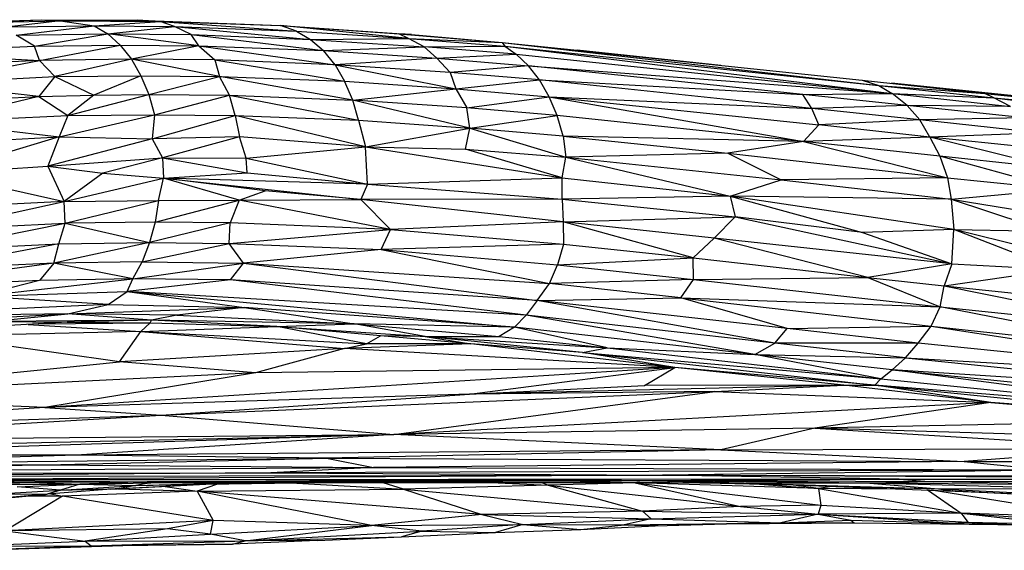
# Paper-space layout '_Derecha' of a CAD drawing. Header units: millimetres. Extents: x -677 to -71, y -2 to 78.
# Tile 11 of 13: x -185 to -146, y -1 to 20. Entities that reach past the tile are written whole.
import ezdxf

# ---------------------------------------------------------------- set-up
doc = ezdxf.new("R2010")
doc.units = ezdxf.units.MM

psp = doc.layouts.new('_Derecha')

# ---------------------------------------------------------------- linework, layer by layer
at = {"color": 7, "linetype": 'Continuous', "lineweight": 25}
for p, q in [((-187, 19.837), (-184.106, 19.947)), ((-187, 19.837), (-183.365, 19.897)), ((-186.612, 19.859), (-184.106, 19.947)), ((-183.365, 19.897), (-185.377, 19.663)), ((-185.377, 19.663), (-182.046, 19.708)), ((-185.098, 19.339), (-182.046, 19.708)), ((-184.106, 19.947), (-183.365, 19.897)), ((-184.106, 19.947), (-180.354, 19.936)), ((-183.365, 19.897), (-180.354, 19.936)), ((-183.365, 19.897), (-182.046, 19.708)), ((-183.365, 19.897), (-179.452, 19.872)), ((-182.046, 19.708), (-179.452, 19.872)), ((-182.046, 19.708), (-181.514, 19.39)), ((-182.046, 19.708), (-178.889, 19.682)), ((-179.452, 19.872), (-180.354, 19.936)), ((-180.354, 19.936), (-174.734, 19.715)), ((-178.889, 19.682), (-179.452, 19.872)), ((-179.452, 19.872), (-174.11, 19.498)), ((-179.452, 19.872), (-174.734, 19.715)), ((-174.11, 19.498), (-174.734, 19.715)), ((-169.713, 19.214), (-174.734, 19.715)), ((-174.734, 19.715), (-170.096, 19.39)), ((-174.734, 19.715), (-169.592, 19.367)), ((-185.098, 19.339), (-181.514, 19.39)), ((-184.384, 18.911), (-185.098, 19.339)), ((-184.384, 18.911), (-181.514, 19.39)), ((-181.514, 19.39), (-178.889, 19.682)), ((-181.514, 19.39), (-181.023, 18.949)), ((-177.941, 18.926), (-181.514, 19.39)), ((-181.514, 19.39), (-178.24, 19.362)), ((-178.24, 19.362), (-178.889, 19.682)), ((-178.889, 19.682), (-173.551, 19.178)), ((-178.889, 19.682), (-174.11, 19.498)), ((-177.941, 18.926), (-178.24, 19.362)), ((-178.24, 19.362), (-173.044, 18.736)), ((-178.24, 19.362), (-173.551, 19.178)), ((-174.11, 19.498), (-173.551, 19.178)), ((-174.11, 19.498), (-169.713, 19.214)), ((-169.592, 19.367), (-170.096, 19.39)), ((-169.713, 19.214), (-170.096, 19.39)), ((-170.096, 19.39), (-166.041, 19.054)), ((-169.592, 19.367), (-166.041, 19.054)), ((-184.384, 18.911), (-181.023, 18.949)), ((-184.186, 18.35), (-181.023, 18.949)), ((-181.023, 18.949), (-180.584, 18.398)), ((-181.023, 18.949), (-177.941, 18.926)), ((-173.551, 19.178), (-169.713, 19.214)), ((-173.551, 19.178), (-173.044, 18.736)), ((-173.551, 19.178), (-169.103, 18.887)), ((-169.103, 18.887), (-169.713, 19.214)), ((-169.713, 19.214), (-165.93, 18.906)), ((-169.713, 19.214), (-166.041, 19.054)), ((-166.041, 19.054), (-165.93, 18.906)), ((-166.041, 19.054), (-151.26, 17.374)), ((-166.041, 19.054), (-163.093, 18.752)), ((-166.041, 19.054), (-151.919, 17.579)), ((-189.637, 18.667), (-184.384, 18.911)), ((-189.637, 18.667), (-184.186, 18.35)), ((-184.186, 18.35), (-184.384, 18.911)), ((-177.941, 18.926), (-180.584, 18.398)), ((-177.941, 18.926), (-177.308, 18.369)), ((-177.941, 18.926), (-172.592, 18.182)), ((-177.941, 18.926), (-173.044, 18.736)), ((-173.044, 18.736), (-169.103, 18.887)), ((-172.592, 18.182), (-173.044, 18.736)), ((-173.044, 18.736), (-168.601, 18.443)), ((-169.103, 18.887), (-165.93, 18.906)), ((-168.601, 18.443), (-169.103, 18.887)), ((-165.491, 18.591), (-169.103, 18.887)), ((-168.601, 18.443), (-165.491, 18.591)), ((-165.93, 18.906), (-165.491, 18.591)), ((-165.93, 18.906), (-150.733, 17.06)), ((-165.93, 18.906), (-151.26, 17.374)), ((-165.491, 18.591), (-165.009, 18.145)), ((-165.491, 18.591), (-150.733, 17.06)), ((-157.456, 18.157), (-163.093, 18.752)), ((-184.186, 18.35), (-189.218, 18.113)), ((-188.857, 17.464), (-184.186, 18.35)), ((-180.584, 18.398), (-184.186, 18.35)), ((-183.593, 17.715), (-184.186, 18.35)), ((-180.584, 18.398), (-183.593, 17.715)), ((-180.584, 18.398), (-180.208, 17.748)), ((-177.127, 17.725), (-180.584, 18.398)), ((-177.308, 18.369), (-180.584, 18.398)), ((-177.308, 18.369), (-177.127, 17.725)), ((-177.308, 18.369), (-172.216, 17.533)), ((-172.592, 18.182), (-177.308, 18.369)), ((-168.601, 18.443), (-172.592, 18.182)), ((-172.592, 18.182), (-172.216, 17.533)), ((-172.592, 18.182), (-167.857, 17.241)), ((-168.079, 17.881), (-172.592, 18.182)), ((-168.079, 17.881), (-168.601, 18.443)), ((-168.601, 18.443), (-165.009, 18.145)), ((-165.009, 18.145), (-168.079, 17.881)), ((-168.079, 17.881), (-167.857, 17.241)), ((-164.57, 17.586), (-168.079, 17.881)), ((-164.57, 17.586), (-165.009, 18.145)), ((-154.244, 17.018), (-165.009, 18.145)), ((-165.009, 18.145), (-150.733, 17.06)), ((-188.857, 17.464), (-183.593, 17.715)), ((-184.22, 16.939), (-188.857, 17.464)), ((-183.593, 17.715), (-184.22, 16.939)), ((-183.593, 17.715), (-180.208, 17.748)), ((-183.593, 17.715), (-182.056, 16.996)), ((-180.208, 17.748), (-182.056, 16.996)), ((-180.208, 17.748), (-179.904, 17.018)), ((-180.208, 17.748), (-177.127, 17.725)), ((-179.904, 17.018), (-177.127, 17.725)), ((-176.739, 16.987), (-177.127, 17.725)), ((-171.892, 16.798), (-177.127, 17.725)), ((-177.127, 17.725), (-172.216, 17.533)), ((-171.892, 16.798), (-172.216, 17.533)), ((-172.216, 17.533), (-167.857, 17.241)), ((-167.857, 17.241), (-164.57, 17.586)), ((-164.19, 16.93), (-164.57, 17.586)), ((-153.892, 16.465), (-164.57, 17.586)), ((-164.57, 17.586), (-154.244, 17.018)), ((-151.919, 17.579), (-151.26, 17.374)), ((-151.919, 17.579), (-147.096, 17.061)), ((-144.354, 16.805), (-150.757, 17.454)), ((-183.079, 16.193), (-179.904, 17.018)), ((-182.056, 16.996), (-179.904, 17.018)), ((-179.904, 17.018), (-179.68, 16.223)), ((-179.904, 17.018), (-176.739, 16.987)), ((-171.892, 16.798), (-167.857, 17.241)), ((-167.857, 17.241), (-167.424, 16.495)), ((-167.857, 17.241), (-164.19, 16.93)), ((-154.244, 17.018), (-150.733, 17.06)), ((-153.892, 16.465), (-154.244, 17.018)), ((-150.15, 16.588), (-154.244, 17.018)), ((-151.26, 17.374), (-150.733, 17.06)), ((-151.26, 17.374), (-146.746, 16.89)), ((-151.26, 17.374), (-147.096, 17.061)), ((-150.15, 16.588), (-150.733, 17.06)), ((-150.733, 17.06), (-146.088, 16.55)), ((-150.733, 17.06), (-146.746, 16.89)), ((-146.746, 16.89), (-147.096, 17.061)), ((-147.096, 17.061), (-137.433, 16.015)), ((-147.096, 17.061), (-138.076, 16.22)), ((-188.566, 16.729), (-184.22, 16.939)), ((-184.22, 16.939), (-188.353, 15.934)), ((-184.22, 16.939), (-182.056, 16.996)), ((-184.22, 16.939), (-183.079, 16.193)), ((-182.056, 16.996), (-183.079, 16.193)), ((-179.68, 16.223), (-176.739, 16.987)), ((-176.518, 16.192), (-176.739, 16.987)), ((-176.739, 16.987), (-171.673, 16.004)), ((-176.739, 16.987), (-171.892, 16.798)), ((-171.673, 16.004), (-171.892, 16.798)), ((-167.302, 15.701), (-171.892, 16.798)), ((-167.424, 16.495), (-171.892, 16.798)), ((-167.424, 16.495), (-164.19, 16.93)), ((-163.874, 16.19), (-164.19, 16.93)), ((-164.19, 16.93), (-154.21, 15.168)), ((-164.19, 16.93), (-153.607, 15.822)), ((-164.19, 16.93), (-153.892, 16.465)), ((-146.088, 16.55), (-146.746, 16.89)), ((-146.746, 16.89), (-136.789, 15.676)), ((-146.746, 16.89), (-137.433, 16.015)), ((-167.302, 15.701), (-167.424, 16.495)), ((-163.874, 16.19), (-167.424, 16.495)), ((-150.15, 16.588), (-153.892, 16.465)), ((-153.607, 15.822), (-153.892, 16.465)), ((-149.646, 16.018), (-153.892, 16.465)), ((-149.646, 16.018), (-150.15, 16.588)), ((-145.552, 16.096), (-150.15, 16.588)), ((-146.088, 16.55), (-150.15, 16.588)), ((-188.353, 15.934), (-183.079, 16.193)), ((-188.353, 15.934), (-183.423, 15.353)), ((-183.423, 15.353), (-179.68, 16.223)), ((-183.079, 16.193), (-183.423, 15.353)), ((-183.079, 16.193), (-179.68, 16.223)), ((-179.68, 16.223), (-179.771, 15.276)), ((-179.771, 15.276), (-176.518, 16.192)), ((-179.68, 16.223), (-176.518, 16.192)), ((-176.518, 16.192), (-176.341, 15.359)), ((-171.402, 14.959), (-176.518, 16.192)), ((-176.518, 16.192), (-171.673, 16.004)), ((-171.673, 16.004), (-171.402, 14.959)), ((-171.673, 16.004), (-167.302, 15.701)), ((-167.302, 15.701), (-163.874, 16.19)), ((-163.641, 15.387), (-163.874, 16.19)), ((-154.21, 15.168), (-163.874, 16.19)), ((-149.646, 16.018), (-153.607, 15.822)), ((-145.552, 16.096), (-149.646, 16.018)), ((-149.258, 15.348), (-149.646, 16.018)), ((-144.919, 15.506), (-149.646, 16.018)), ((-171.402, 14.959), (-167.302, 15.701)), ((-167.473, 14.874), (-167.302, 15.701)), ((-167.302, 15.701), (-163.544, 14.555)), ((-163.641, 15.387), (-167.302, 15.701)), ((-153.607, 15.822), (-154.21, 15.168)), ((-149.258, 15.348), (-153.607, 15.822)), ((-144.919, 15.506), (-149.258, 15.348)), ((-188.22, 15.093), (-183.423, 15.353)), ((-183.423, 15.353), (-188.166, 13.927)), ((-183.423, 15.353), (-183.864, 14.207)), ((-179.771, 15.276), (-183.864, 14.207)), ((-183.423, 15.353), (-179.771, 15.276)), ((-176.341, 15.359), (-179.771, 15.276)), ((-179.771, 15.276), (-179.367, 14.537)), ((-176.341, 15.359), (-179.367, 14.537)), ((-176.077, 14.521), (-176.341, 15.359)), ((-171.402, 14.959), (-176.341, 15.359)), ((-163.641, 15.387), (-163.544, 14.555)), ((-163.641, 15.387), (-157.187, 14.719)), ((-154.21, 15.168), (-163.641, 15.387)), ((-154.21, 15.168), (-157.187, 14.719)), ((-149.258, 15.348), (-154.21, 15.168)), ((-154.21, 15.168), (-148.56, 13.756)), ((-148.87, 14.6), (-154.21, 15.168)), ((-149.258, 15.348), (-148.87, 14.6)), ((-144.191, 14.091), (-149.258, 15.348)), ((-139.884, 14.373), (-149.258, 15.348)), ((-176.077, 14.521), (-171.402, 14.959)), ((-171.324, 13.498), (-171.402, 14.959)), ((-171.402, 14.959), (-163.685, 13.745)), ((-171.402, 14.959), (-167.473, 14.874)), ((-163.685, 13.745), (-167.473, 14.874)), ((-167.473, 14.874), (-163.544, 14.555)), ((-157.187, 14.719), (-163.544, 14.555)), ((-157.187, 14.719), (-155.085, 13.666)), ((-157.187, 14.719), (-148.56, 13.756)), ((-183.864, 14.207), (-179.367, 14.537)), ((-179.367, 14.537), (-181.71, 13.927)), ((-179.367, 14.537), (-179.319, 13.74)), ((-179.367, 14.537), (-176.042, 13.941)), ((-179.367, 14.537), (-176.077, 14.521)), ((-176.042, 13.941), (-176.077, 14.521)), ((-176.077, 14.521), (-171.324, 13.498)), ((-163.685, 13.745), (-163.544, 14.555)), ((-163.544, 14.555), (-157.097, 13.035)), ((-163.544, 14.555), (-155.085, 13.666)), ((-148.87, 14.6), (-148.56, 13.756)), ((-144.191, 13.306), (-148.87, 14.6)), ((-144.191, 14.091), (-148.87, 14.6)), ((-188.166, 13.927), (-183.864, 14.207)), ((-188.166, 13.927), (-183.219, 12.817)), ((-183.864, 14.207), (-183.219, 12.817)), ((-183.864, 14.207), (-181.71, 13.927)), ((-181.71, 13.927), (-183.219, 12.817)), ((-181.71, 13.927), (-179.319, 13.74)), ((-179.319, 13.74), (-176.042, 13.941)), ((-176.042, 13.941), (-171.324, 13.498)), ((-183.219, 12.817), (-179.319, 13.74)), ((-179.525, 12.867), (-179.319, 13.74)), ((-176.358, 12.876), (-179.319, 13.74)), ((-179.319, 13.74), (-171.583, 12.903)), ((-171.324, 13.498), (-179.319, 13.74)), ((-175.337, 13.243), (-179.319, 13.74)), ((-171.324, 13.498), (-163.685, 13.745)), ((-163.687, 12.919), (-163.685, 13.745)), ((-163.685, 13.745), (-157.097, 13.035)), ((-157.097, 13.035), (-155.085, 13.666)), ((-148.56, 13.756), (-155.085, 13.666)), ((-155.085, 13.666), (-148.422, 12.919)), ((-148.56, 13.756), (-148.422, 12.919)), ((-148.56, 13.756), (-144.191, 13.306)), ((-176.358, 12.876), (-175.337, 13.243)), ((-171.583, 12.903), (-175.337, 13.243)), ((-171.324, 13.498), (-171.583, 12.903)), ((-171.324, 13.498), (-163.687, 12.919)), ((-148.422, 12.919), (-144.191, 13.306)), ((-188.334, 11.717), (-183.219, 12.817)), ((-183.219, 12.817), (-188.209, 12.568)), ((-183.219, 12.817), (-179.525, 12.867)), ((-183.176, 11.969), (-183.219, 12.817)), ((-183.176, 11.969), (-179.525, 12.867)), ((-179.654, 12.018), (-176.358, 12.876)), ((-179.525, 12.867), (-179.654, 12.018)), ((-179.525, 12.867), (-176.358, 12.876)), ((-176.358, 12.876), (-176.702, 11.985)), ((-176.358, 12.876), (-171.583, 12.903)), ((-170.419, 11.731), (-176.358, 12.876)), ((-163.687, 12.919), (-171.583, 12.903)), ((-171.583, 12.903), (-170.419, 11.731)), ((-163.643, 12.03), (-171.583, 12.903)), ((-157.097, 13.035), (-163.687, 12.919)), ((-163.687, 12.919), (-163.643, 12.03)), ((-163.687, 12.919), (-156.894, 12.218)), ((-157.097, 13.035), (-156.894, 12.218)), ((-157.097, 13.035), (-151.902, 11.608)), ((-148.312, 11.727), (-157.097, 13.035)), ((-148.422, 12.919), (-157.097, 13.035)), ((-148.422, 12.919), (-148.312, 11.727)), ((-148.422, 12.919), (-144.648, 11.66)), ((-148.422, 12.919), (-143.989, 12.179)), ((-179.654, 12.018), (-183.176, 11.969)), ((-179.654, 12.018), (-179.869, 11.21)), ((-176.702, 11.985), (-179.869, 11.21)), ((-176.702, 11.985), (-179.654, 12.018)), ((-176.745, 11.181), (-176.702, 11.985)), ((-170.419, 11.731), (-176.702, 11.985)), ((-163.643, 12.03), (-170.419, 11.731)), ((-163.643, 12.03), (-156.894, 12.218)), ((-163.643, 12.03), (-163.633, 11.151)), ((-157.724, 11.391), (-163.643, 12.03)), ((-158.547, 10.611), (-163.643, 12.03)), ((-157.724, 11.391), (-156.894, 12.218)), ((-156.894, 12.218), (-148.394, 10.38)), ((-151.902, 11.608), (-156.894, 12.218)), ((-188.542, 10.907), (-183.176, 11.969)), ((-188.334, 11.717), (-183.176, 11.969)), ((-183.434, 11.16), (-183.176, 11.969)), ((-183.176, 11.969), (-179.869, 11.21)), ((-176.745, 11.181), (-170.419, 11.731)), ((-170.786, 10.935), (-170.419, 11.731)), ((-170.419, 11.731), (-163.633, 11.151)), ((-148.312, 11.727), (-151.902, 11.608)), ((-151.902, 11.608), (-148.394, 10.38)), ((-148.394, 10.38), (-148.312, 11.727)), ((-144.287, 10.151), (-148.312, 11.727)), ((-148.312, 11.727), (-144.648, 11.66)), ((-144.849, 10.865), (-148.312, 11.727)), ((-179.869, 11.21), (-183.63, 10.41)), ((-183.434, 11.16), (-179.869, 11.21)), ((-179.869, 11.21), (-180.164, 10.461)), ((-179.869, 11.21), (-176.745, 11.181)), ((-158.547, 10.611), (-157.724, 11.391)), ((-151.691, 9.846), (-157.724, 11.391)), ((-148.394, 10.38), (-157.724, 11.391)), ((-183.434, 11.16), (-188.825, 10.156)), ((-188.542, 10.907), (-183.434, 11.16)), ((-183.63, 10.41), (-183.434, 11.16)), ((-180.164, 10.461), (-176.745, 11.181)), ((-176.189, 10.4), (-176.745, 11.181)), ((-176.745, 11.181), (-170.786, 10.935)), ((-170.786, 10.935), (-176.189, 10.4)), ((-163.633, 11.151), (-170.786, 10.935)), ((-170.786, 10.935), (-164.183, 9.608)), ((-170.786, 10.935), (-163.867, 10.339)), ((-163.633, 11.151), (-163.867, 10.339)), ((-163.633, 11.151), (-158.547, 10.611)), ((-180.164, 10.461), (-183.63, 10.41)), ((-180.533, 9.79), (-180.164, 10.461)), ((-180.164, 10.461), (-176.189, 10.4)), ((-163.867, 10.339), (-158.547, 10.611)), ((-158.53, 9.771), (-158.547, 10.611)), ((-158.547, 10.611), (-151.691, 9.846)), ((-183.63, 10.41), (-191.522, 9.328)), ((-183.63, 10.41), (-188.825, 10.156)), ((-183.63, 10.41), (-184.195, 9.732)), ((-180.533, 9.79), (-183.63, 10.41)), ((-180.533, 9.79), (-176.189, 10.4)), ((-176.696, 9.753), (-176.189, 10.4)), ((-176.189, 10.4), (-164.183, 9.608)), ((-176.189, 10.4), (-164.662, 8.936)), ((-164.183, 9.608), (-163.867, 10.339)), ((-163.867, 10.339), (-158.53, 9.771)), ((-148.394, 10.38), (-151.691, 9.846)), ((-148.394, 10.38), (-148.694, 9.521)), ((-148.694, 9.521), (-144.287, 10.151)), ((-148.394, 10.38), (-144.287, 10.151)), ((-184.195, 9.732), (-191.522, 9.328)), ((-186.613, 9.103), (-180.533, 9.79)), ((-184.195, 9.732), (-186.613, 9.103)), ((-180.533, 9.79), (-184.195, 9.732)), ((-180.754, 9.292), (-180.533, 9.79)), ((-176.696, 9.753), (-180.754, 9.292)), ((-176.696, 9.753), (-180.533, 9.79)), ((-165.099, 8.364), (-176.696, 9.753)), ((-164.662, 8.936), (-176.696, 9.753)), ((-158.53, 9.771), (-164.183, 9.608)), ((-159.031, 9.046), (-158.53, 9.771)), ((-158.53, 9.771), (-151.691, 9.846)), ((-158.53, 9.771), (-148.847, 8.698)), ((-151.691, 9.846), (-148.847, 8.698)), ((-151.691, 9.846), (-148.694, 9.521)), ((-186.613, 9.103), (-180.754, 9.292)), ((-181.501, 8.781), (-180.754, 9.292)), ((-180.754, 9.292), (-165.555, 7.891)), ((-180.754, 9.292), (-176.16, 8.673)), ((-165.099, 8.364), (-180.754, 9.292)), ((-164.662, 8.936), (-164.183, 9.608)), ((-159.031, 9.046), (-164.183, 9.608)), ((-148.847, 8.698), (-148.694, 9.521)), ((-148.694, 9.521), (-139.327, 8.524)), ((-148.694, 9.521), (-139.876, 7.737)), ((-181.501, 8.781), (-186.613, 9.103)), ((-164.662, 8.936), (-165.099, 8.364)), ((-164.662, 8.936), (-159.031, 9.046)), ((-155.337, 7.266), (-164.662, 8.936)), ((-154.859, 7.846), (-164.662, 8.936)), ((-154.859, 7.846), (-159.031, 9.046)), ((-159.031, 9.046), (-148.847, 8.698)), ((-159.031, 9.046), (-149.202, 7.931)), ((-181.501, 8.781), (-192.215, 8.301)), ((-183.073, 8.413), (-181.501, 8.781)), ((-183.073, 8.413), (-176.16, 8.673)), ((-181.501, 8.781), (-176.16, 8.673)), ((-176.16, 8.673), (-178.806, 8.371)), ((-165.555, 7.891), (-176.16, 8.673)), ((-176.16, 8.673), (-171.842, 8.032)), ((-149.202, 7.931), (-148.847, 8.698)), ((-148.847, 8.698), (-139.876, 7.737)), ((-140.132, 6.972), (-148.847, 8.698)), ((-192.7, 7.956), (-183.073, 8.413)), ((-183.073, 8.413), (-192.215, 8.301)), ((-186.146, 8.114), (-183.073, 8.413)), ((-179.796, 8.169), (-186.146, 8.114)), ((-186.146, 8.114), (-183.108, 8.098)), ((-179.796, 8.169), (-183.108, 8.098)), ((-179.796, 8.169), (-183.073, 8.413)), ((-178.806, 8.371), (-183.073, 8.413)), ((-179.853, 8.067), (-179.796, 8.169)), ((-178.806, 8.371), (-179.796, 8.169)), ((-171.842, 8.032), (-179.796, 8.169)), ((-174.879, 7.926), (-179.796, 8.169)), ((-178.806, 8.371), (-171.842, 8.032)), ((-165.099, 8.364), (-165.555, 7.891)), ((-155.337, 7.266), (-165.099, 8.364)), ((-156.12, 6.83), (-165.099, 8.364)), ((-183.108, 8.098), (-189.329, 7.719)), ((-180.216, 7.73), (-188.12, 7.534)), ((-184.63, 8.005), (-180.216, 7.73)), ((-184.243, 8.029), (-179.853, 8.067)), ((-183.108, 8.098), (-179.853, 8.067)), ((-181.056, 6.54), (-180.216, 7.73)), ((-179.853, 8.067), (-180.216, 7.73)), ((-180.216, 7.73), (-174.879, 7.926)), ((-180.216, 7.73), (-171.353, 7.244)), ((-180.216, 7.73), (-172.226, 7.065)), ((-179.853, 8.067), (-174.879, 7.926)), ((-174.879, 7.926), (-171.842, 8.032)), ((-170.815, 7.551), (-174.879, 7.926)), ((-174.879, 7.926), (-169.058, 7.537)), ((-171.353, 7.244), (-174.879, 7.926)), ((-165.555, 7.891), (-171.842, 8.032)), ((-169.058, 7.537), (-171.842, 8.032)), ((-171.842, 8.032), (-166.154, 7.534)), ((-165.555, 7.891), (-166.154, 7.534)), ((-156.12, 6.83), (-165.555, 7.891)), ((-161.913, 7.081), (-165.555, 7.891)), ((-155.337, 7.266), (-154.859, 7.846)), ((-154.859, 7.846), (-149.202, 7.931)), ((-149.717, 7.272), (-154.859, 7.846)), ((-149.717, 7.272), (-149.202, 7.931)), ((-149.202, 7.931), (-140.132, 6.972)), ((-149.202, 7.931), (-135.592, 5.836)), ((-181.056, 6.54), (-188.12, 7.534)), ((-171.353, 7.244), (-170.815, 7.551)), ((-169.058, 7.537), (-170.815, 7.551)), ((-167.271, 7.245), (-170.815, 7.551)), ((-169.058, 7.537), (-166.154, 7.534)), ((-169.058, 7.537), (-167.271, 7.245)), ((-169.058, 7.537), (-161.913, 7.081)), ((-162.887, 6.909), (-169.058, 7.537)), ((-166.154, 7.534), (-161.913, 7.081)), ((-172.226, 7.065), (-181.056, 6.54)), ((-172.226, 7.065), (-175.712, 6.113)), ((-167.271, 7.245), (-172.226, 7.065)), ((-172.226, 7.065), (-171.353, 7.244)), ((-159.267, 6.322), (-172.226, 7.065)), ((-167.271, 7.245), (-171.353, 7.244)), ((-162.887, 6.909), (-167.271, 7.245)), ((-159.267, 6.322), (-167.271, 7.245)), ((-162.887, 6.909), (-161.913, 7.081)), ((-161.913, 7.081), (-156.12, 6.83)), ((-161.913, 7.081), (-151.176, 5.874)), ((-156.12, 6.83), (-155.337, 7.266)), ((-149.717, 7.272), (-155.337, 7.266)), ((-150.209, 6.699), (-155.337, 7.266)), ((-150.209, 6.699), (-149.717, 7.272)), ((-135.592, 5.836), (-149.717, 7.272)), ((-159.267, 6.322), (-162.887, 6.909)), ((-162.887, 6.909), (-151.176, 5.874)), ((-162.887, 6.909), (-151.422, 5.625)), ((-151.176, 5.874), (-156.12, 6.83)), ((-156.12, 6.83), (-150.209, 6.699)), ((-150.742, 6.225), (-156.12, 6.83)), ((-150.742, 6.225), (-150.209, 6.699)), ((-150.209, 6.699), (-135.592, 5.836)), ((-150.209, 6.699), (-136.156, 5.271)), ((-194.323, 5.188), (-181.056, 6.54)), ((-159.267, 6.322), (-183.985, 4.751)), ((-175.712, 6.113), (-181.056, 6.54)), ((-159.267, 6.322), (-175.712, 6.113)), ((-167.317, 5.276), (-159.267, 6.322)), ((-160.456, 5.613), (-159.267, 6.322)), ((-151.422, 5.625), (-159.267, 6.322)), ((-152.628, 5.62), (-159.267, 6.322)), ((-151.176, 5.874), (-150.742, 6.225)), ((-136.156, 5.271), (-150.742, 6.225)), ((-137.442, 4.48), (-150.742, 6.225)), ((-150.742, 6.225), (-136.793, 4.818)), ((-175.712, 6.113), (-194.323, 5.188)), ((-175.712, 6.113), (-183.985, 4.751)), ((-151.176, 5.874), (-151.422, 5.625)), ((-151.176, 5.874), (-137.442, 4.48)), ((-152.628, 5.62), (-167.317, 5.276)), ((-167.317, 5.276), (-160.456, 5.613)), ((-152.628, 5.62), (-160.456, 5.613)), ((-157.696, 5.38), (-152.628, 5.62)), ((-152.628, 5.62), (-151.422, 5.625)), ((-146.867, 4.949), (-152.628, 5.62)), ((-137.442, 4.48), (-151.422, 5.625)), ((-146.867, 4.949), (-151.422, 5.625)), ((-151.422, 5.625), (-138.122, 4.275)), ((-183.985, 4.751), (-194.323, 5.188)), ((-167.317, 5.276), (-183.985, 4.751)), ((-179.415, 4.443), (-157.696, 5.38)), ((-179.415, 4.443), (-167.317, 5.276)), ((-170.288, 3.686), (-157.696, 5.38)), ((-157.696, 5.38), (-167.317, 5.276)), ((-157.696, 5.38), (-146.867, 4.949)), ((-183.985, 4.751), (-197.407, 3.859)), ((-183.985, 4.751), (-179.415, 4.443)), ((-146.867, 4.949), (-170.288, 3.686)), ((-146.867, 4.949), (-153.774, 3.936)), ((-138.122, 4.275), (-146.867, 4.949)), ((-146.867, 4.949), (-138.939, 4.233)), ((-197.407, 3.859), (-179.415, 4.443)), ((-196.519, 3.46), (-179.415, 4.443)), ((-179.415, 4.443), (-170.288, 3.686)), ((-153.774, 3.936), (-170.288, 3.686)), ((-153.774, 3.936), (-157.455, 3.083)), ((-138.939, 4.233), (-153.774, 3.936)), ((-133.47, 3.332), (-153.774, 3.936)), ((-153.774, 3.936), (-140.917, 3.143)), ((-200.777, 2.999), (-170.288, 3.686)), ((-196.519, 3.46), (-170.288, 3.686)), ((-170.288, 3.686), (-195.144, 2.892)), ((-170.288, 3.686), (-182.736, 2.881)), ((-157.455, 3.083), (-170.288, 3.686)), ((-157.455, 3.083), (-140.917, 3.143)), ((-140.917, 3.143), (-147.916, 2.627)), ((-182.736, 2.881), (-195.144, 2.892)), ((-182.736, 2.881), (-194.466, 2.532)), ((-194.466, 2.532), (-172.933, 2.756)), ((-183.9, 2.498), (-172.933, 2.756)), ((-157.455, 3.083), (-182.736, 2.881)), ((-172.933, 2.756), (-182.736, 2.881)), ((-157.455, 3.083), (-172.933, 2.756)), ((-172.933, 2.756), (-147.916, 2.627)), ((-172.933, 2.756), (-171.089, 2.399)), ((-157.455, 3.083), (-147.916, 2.627)), ((-213.999, 2.29), (-183.9, 2.498)), ((-208.573, 2.167), (-183.9, 2.498)), ((-208.573, 2.167), (-171.089, 2.399)), ((-194.466, 2.532), (-183.9, 2.498)), ((-183.9, 2.498), (-171.089, 2.399)), ((-171.089, 2.399), (-175.107, 2.186)), ((-147.916, 2.627), (-171.089, 2.399)), ((-171.089, 2.399), (-144.581, 2.296)), ((-147.916, 2.627), (-127.026, 2.699)), ((-147.916, 2.627), (-144.581, 2.296)), ((-208.573, 2.167), (-175.107, 2.186)), ((-175.107, 2.186), (-197.52, 2.035)), ((-197.52, 2.035), (-159.744, 2.094)), ((-159.744, 2.094), (-189.4, 1.916)), ((-150.458, 1.94), (-189.4, 1.916)), ((-144.581, 2.296), (-175.107, 2.186)), ((-175.107, 2.186), (-159.744, 2.094)), ((-161.351, 1.882), (-150.458, 1.94)), ((-144.581, 2.296), (-159.744, 2.094)), ((-159.744, 2.094), (-118.867, 2.014)), ((-134.426, 1.947), (-159.744, 2.094)), ((-150.458, 1.94), (-159.744, 2.094)), ((-150.458, 1.94), (-134.426, 1.947)), ((-150.458, 1.94), (-136.684, 1.884)), ((-150.458, 1.94), (-149.109, 1.837)), ((-161.351, 1.882), (-189.4, 1.916)), ((-189.4, 1.916), (-179.965, 1.836)), ((-189.4, 1.916), (-184.531, 1.822)), ((-186.897, 1.743), (-184.531, 1.822)), ((-186.897, 1.743), (-182.606, 1.737)), ((-185.064, 1.635), (-182.606, 1.737)), ((-183.369, 1.506), (-185.064, 1.635)), ((-184.531, 1.822), (-179.965, 1.836)), ((-184.531, 1.822), (-182.606, 1.737)), ((-181.045, 1.573), (-183.883, 1.348)), ((-182.606, 1.737), (-183.369, 1.506)), ((-183.369, 1.506), (-180.414, 1.693)), ((-183.369, 1.506), (-181.045, 1.573)), ((-179.965, 1.836), (-182.606, 1.737)), ((-182.606, 1.737), (-179.822, 1.792)), ((-182.606, 1.737), (-180.414, 1.693)), ((-181.404, 1.545), (-177.662, 1.74)), ((-181.126, 1.559), (-177.997, 1.464)), ((-181.045, 1.573), (-177.662, 1.74)), ((-180.414, 1.693), (-181.045, 1.573)), ((-180.414, 1.693), (-176.301, 1.805)), ((-179.822, 1.792), (-180.414, 1.693)), ((-180.414, 1.693), (-177.662, 1.74)), ((-161.351, 1.882), (-179.965, 1.836)), ((-179.965, 1.836), (-162.983, 1.841)), ((-179.965, 1.836), (-176.301, 1.805)), ((-179.965, 1.836), (-179.822, 1.792)), ((-179.822, 1.792), (-176.301, 1.805)), ((-179.26, 1.656), (-177.997, 1.464)), ((-177.209, 1.747), (-177.997, 1.464)), ((-177.997, 1.464), (-169.912, 1.547)), ((-177.662, 1.74), (-176.301, 1.805)), ((-177.662, 1.74), (-174.071, 1.797)), ((-176.301, 1.805), (-162.983, 1.841)), ((-176.301, 1.805), (-160.875, 1.82)), ((-176.301, 1.805), (-174.071, 1.797)), ((-174.334, 1.793), (-169.912, 1.547)), ((-174.071, 1.797), (-160.784, 1.819)), ((-174.071, 1.797), (-159.386, 1.805)), ((-169.912, 1.547), (-170.7, 1.799)), ((-164.227, 1.704), (-169.912, 1.547)), ((-169.912, 1.547), (-160.529, 0.687)), ((-169.912, 1.547), (-166.834, 0.552)), ((-166.188, 1.801), (-164.227, 1.704)), ((-164.474, 1.802), (-164.227, 1.704)), ((-160.821, 1.798), (-164.227, 1.704)), ((-164.227, 1.704), (-156.682, 0.87)), ((-164.227, 1.704), (-160.529, 0.687)), ((-162.983, 1.841), (-161.351, 1.882)), ((-162.983, 1.841), (-155.938, 1.77)), ((-149.109, 1.837), (-161.351, 1.882)), ((-151.607, 1.782), (-161.351, 1.882)), ((-155.938, 1.77), (-161.351, 1.882)), ((-160.897, 1.804), (-160.821, 1.798)), ((-160.822, 1.804), (-160.821, 1.798)), ((-160.821, 1.798), (-153.538, 0.916)), ((-153.628, 1.577), (-160.821, 1.798)), ((-160.821, 1.798), (-156.682, 0.87)), ((-158.056, 1.791), (-154.619, 1.711)), ((-155.944, 1.742), (-153.628, 1.577)), ((-151.607, 1.782), (-155.938, 1.77)), ((-155.938, 1.77), (-148.919, 1.564)), ((-155.938, 1.77), (-154.619, 1.711)), ((-154.619, 1.711), (-148.919, 1.564)), ((-154.619, 1.711), (-148.262, 1.475)), ((-153.628, 1.577), (-154.601, 1.71)), ((-153.109, 1.655), (-153.628, 1.577)), ((-150.252, 1.549), (-153.628, 1.577)), ((-153.628, 1.577), (-148.029, 0.611)), ((-153.628, 1.577), (-153.538, 0.916)), ((-149.109, 1.837), (-151.607, 1.782)), ((-139.628, 1.67), (-151.607, 1.782)), ((-144.026, 1.573), (-151.607, 1.782)), ((-151.607, 1.782), (-148.919, 1.564)), ((-136.684, 1.884), (-149.109, 1.837)), ((-139.628, 1.67), (-149.109, 1.837)), ((-148.919, 1.564), (-144.026, 1.573)), ((-148.919, 1.564), (-141.845, 1.197)), ((-148.919, 1.564), (-148.262, 1.475)), ((-183.883, 1.348), (-191.672, 0.673)), ((-191.548, 0.635), (-183.883, 1.348)), ((-186.546, 1.332), (-183.369, 1.506)), ((-183.883, 1.348), (-186.546, 1.332)), ((-183.283, 1.275), (-185.542, -0.089)), ((-183.283, 1.275), (-184.867, 1.257)), ((-184.281, 1.311), (-183.283, 1.275)), ((-183.369, 1.506), (-183.883, 1.348)), ((-183.743, 1.36), (-183.283, 1.275)), ((-177.997, 1.464), (-183.283, 1.275)), ((-177.374, 0.317), (-183.283, 1.275)), ((-166.834, 0.552), (-177.997, 1.464)), ((-171.158, 0.126), (-177.997, 1.464)), ((-177.997, 1.464), (-177.374, 0.317)), ((-149.35, 1.515), (-148.029, 0.611)), ((-142.345, 0.402), (-149.189, 1.509)), ((-148.262, 1.475), (-141.845, 1.197)), ((-137.615, 0.895), (-148.262, 1.475)), ((-156.682, 0.87), (-160.529, 0.687)), ((-153.538, 0.916), (-156.682, 0.87)), ((-156.682, 0.87), (-153.64, 0.567)), ((-153.538, 0.916), (-153.64, 0.567)), ((-153.538, 0.916), (-148.029, 0.611)), ((-166.834, 0.552), (-171.158, 0.126)), ((-160.529, 0.687), (-166.834, 0.552)), ((-166.834, 0.552), (-160.188, 0.389)), ((-166.834, 0.552), (-165.225, 0.163)), ((-165.225, 0.163), (-160.188, 0.389)), ((-160.188, 0.389), (-161.249, 0.149)), ((-160.529, 0.687), (-153.64, 0.567)), ((-160.529, 0.687), (-160.188, 0.389)), ((-160.188, 0.389), (-153.64, 0.567)), ((-160.188, 0.389), (-155.108, 0.227)), ((-153.64, 0.567), (-155.108, 0.227)), ((-148.029, 0.611), (-153.64, 0.567)), ((-153.64, 0.567), (-147.761, 0.25)), ((-153.64, 0.567), (-148.337, 0.212)), ((-153.64, 0.567), (-152.356, 0.327)), ((-142.345, 0.402), (-148.029, 0.611)), ((-148.029, 0.611), (-140.989, 0.083)), ((-148.029, 0.611), (-144.227, 0.174)), ((-148.029, 0.611), (-147.761, 0.25)), ((-177.374, 0.317), (-185.542, -0.089)), ((-177.374, 0.317), (-179.169, -0.007)), ((-177.479, -0.212), (-177.374, 0.317)), ((-177.479, -0.212), (-171.158, 0.126)), ((-171.158, 0.126), (-177.374, 0.317)), ((-176.121, -0.482), (-171.158, 0.126)), ((-171.158, 0.126), (-165.225, 0.163)), ((-169.188, -0.1), (-171.158, 0.126)), ((-165.225, 0.163), (-169.188, -0.1)), ((-165.225, 0.163), (-166.297, -0.149)), ((-165.225, 0.163), (-161.249, 0.149)), ((-165.225, 0.163), (-162.954, -0.037)), ((-162.954, -0.037), (-161.249, 0.149)), ((-162.954, -0.037), (-160.034, 0.104)), ((-161.249, 0.149), (-155.108, 0.227)), ((-161.249, 0.149), (-157.237, 0.191)), ((-161.249, 0.149), (-160.034, 0.104)), ((-160.034, 0.104), (-157.237, 0.191)), ((-157.237, 0.191), (-152.227, 0.229)), ((-155.108, 0.227), (-157.237, 0.191)), ((-155.108, 0.227), (-152.356, 0.327)), ((-155.108, 0.227), (-152.227, 0.229)), ((-152.356, 0.327), (-148.337, 0.212)), ((-152.356, 0.327), (-152.227, 0.229)), ((-152.227, 0.229), (-146.585, 0.163)), ((-148.337, 0.212), (-147.761, 0.25)), ((-148.337, 0.212), (-146.585, 0.163)), ((-147.761, 0.25), (-145.477, 0.133)), ((-147.761, 0.25), (-144.227, 0.174)), ((-147.761, 0.25), (-146.585, 0.163)), ((-146.585, 0.163), (-145.477, 0.133)), ((-179.169, -0.007), (-185.542, -0.089)), ((-185.542, -0.089), (-182.392, -0.489)), ((-179.169, -0.007), (-182.392, -0.489)), ((-182.392, -0.489), (-177.479, -0.212)), ((-177.479, -0.212), (-179.169, -0.007)), ((-176.121, -0.482), (-177.479, -0.212)), ((-176.121, -0.482), (-169.188, -0.1)), ((-176.121, -0.482), (-169.984, -0.327)), ((-173.29, -0.463), (-169.984, -0.327)), ((-169.188, -0.1), (-169.984, -0.327)), ((-169.984, -0.327), (-166.297, -0.149)), ((-169.188, -0.1), (-166.297, -0.149)), ((-166.297, -0.149), (-162.954, -0.037)), ((-187.413, -0.698), (-182.392, -0.489)), ((-187.413, -0.698), (-182.165, -0.676)), ((-186.814, -0.849), (-180.923, -0.666)), ((-186.257, -0.824), (-180.923, -0.666)), ((-186.257, -0.824), (-182.165, -0.676)), ((-182.392, -0.489), (-176.121, -0.482)), ((-182.392, -0.489), (-182.165, -0.676)), ((-182.165, -0.676), (-176.121, -0.482)), ((-182.165, -0.676), (-176.619, -0.605)), ((-182.165, -0.676), (-180.923, -0.666)), ((-176.619, -0.605), (-180.923, -0.666)), ((-173.29, -0.463), (-176.619, -0.605)), ((-176.619, -0.605), (-176.121, -0.482)), ((-173.29, -0.463), (-176.121, -0.482))]:
    psp.add_line(p, q, dxfattribs=at)

doc.saveas('drawing.dxf')
